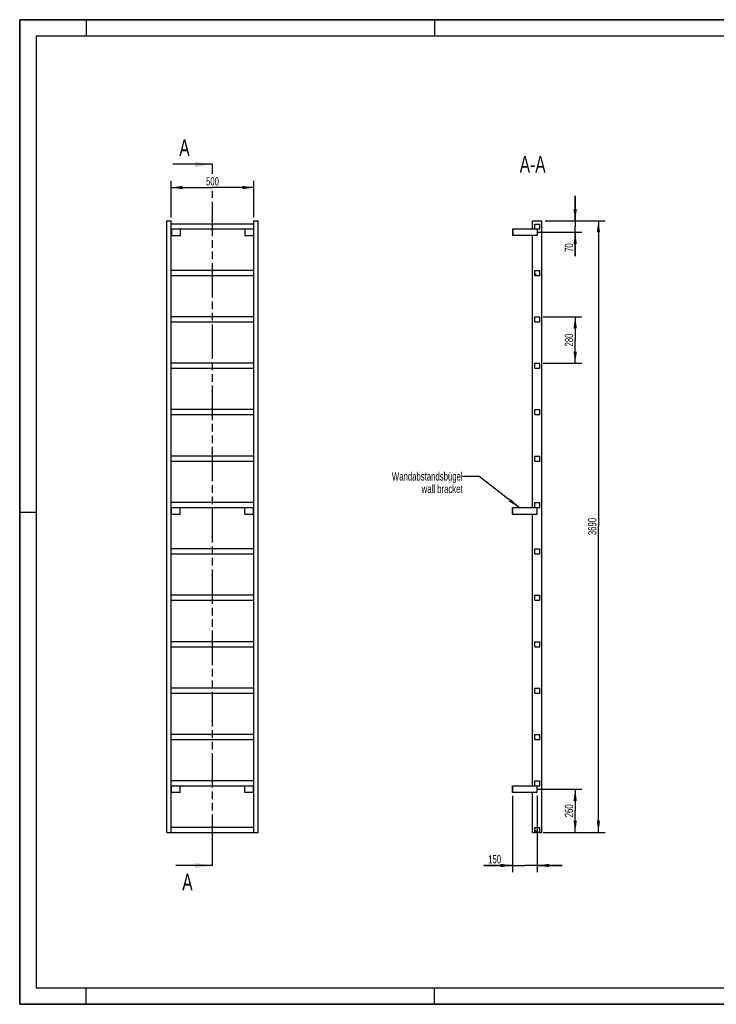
# Model space of a CAD drawing. Header units: millimetres. Extents: x 0 to 8400, y 0 to 5940.
# Tile 1 of 2: x 0 to 4200, y 0 to 5940. Entities that reach past the tile are written whole.
import ezdxf

# ---------------------------------------------------------------- set-up
doc = ezdxf.new("R2010")
doc.units = ezdxf.units.MM
doc.header["$LTSCALE"] = 462
doc.linetypes.add('PHANTOM', pattern=[0.8, 0.45, -0.05, 0.1, -0.05, 0.1, -0.05])
doc.layers.get('0').update_dxf_attribs({"linetype": 'CONTINUOUS'})
for name, color, linetype in [('050_DIMENSIONING', 7, 'CONTINUOUS'), ('053_NOTES', 7, 'CONTINUOUS'), ('HATCHING_BL0', 7, 'CONTINUOUS')]:
    doc.layers.add(name, color=color, linetype=linetype)
doc.styles.get("Standard").update_dxf_attribs({"font": 'txt', "width": 0.7})
doc.dimstyles.new('DIMSTYLE_1', dxfattribs={"dimtxt": 50, "dimasz": 70, "dimexe": 2, "dimexo": 1, "dimtad": 1, "dimdec": 1, "dimtxsty": 'Standard', "dimblk": '_FILLED', "dimblk1": '_FILLED', "dimblk2": '_FILLED', "dimcen": 0.09, "dimazin": 2, "dimtp": 0.8, "dimtm": 0.8, "dimtfac": 1, "dimtdec": 1, "dimtofl": 0, "dimtmove": 0, "dimatfit": 3, "dimldrblk": '_FILLED', "dimfxl": 1, "dimtolj": 1, "dimarcsym": 0})
doc.dimstyles.new('DIMSTYLE_2', dxfattribs={"dimtxt": 50, "dimasz": 70, "dimexe": 2, "dimexo": 1, "dimtad": 1, "dimdec": 1, "dimtxsty": 'Standard', "dimblk": '_FILLED', "dimblk1": '_FILLED', "dimblk2": '_FILLED', "dimcen": 0.09, "dimazin": 2, "dimtp": 0.5, "dimtm": 0.5, "dimtfac": 1, "dimtdec": 1, "dimtofl": 0, "dimtmove": 0, "dimatfit": 3, "dimldrblk": '_FILLED', "dimfxl": 1, "dimtolj": 1, "dimarcsym": 0})
doc.dimstyles.new('DIMSTYLE_3', dxfattribs={"dimtxt": 50, "dimasz": 70, "dimexe": 2, "dimexo": 1, "dimtad": 1, "dimdec": 1, "dimtxsty": 'Standard', "dimblk": '_FILLED', "dimblk1": '_FILLED', "dimblk2": '_FILLED', "dimcen": 0.09, "dimazin": 2, "dimtp": 0.3, "dimtm": 0.3, "dimtfac": 1, "dimtdec": 1, "dimtofl": 0, "dimtmove": 0, "dimatfit": 3, "dimldrblk": '_FILLED', "dimfxl": 1, "dimtolj": 1, "dimarcsym": 0})
doc.dimstyles.new('DIMSTYLE_4', dxfattribs={"dimtxt": 50, "dimasz": 70, "dimexe": 2, "dimexo": 1, "dimtad": 1, "dimtxsty": 'Standard', "dimblk": '_FILLED', "dimblk1": '_FILLED', "dimblk2": '_FILLED', "dimcen": 0.09, "dimazin": 2, "dimtp": 0.5, "dimtm": 0.5, "dimtfac": 1, "dimtofl": 0, "dimtmove": 0, "dimatfit": 3, "dimldrblk": '_FILLED', "dimfxl": 1, "dimtolj": 1, "dimarcsym": 0})
doc.dimstyles.new('DIMSTYLE_5', dxfattribs={"dimtxt": 50, "dimasz": 70, "dimexe": 2, "dimexo": 1, "dimtad": 1, "dimtxsty": 'Standard', "dimblk": '_FILLED', "dimblk1": '_FILLED', "dimblk2": '_FILLED', "dimcen": 0.09, "dimazin": 2, "dimtp": 2, "dimtm": 2, "dimtfac": 1, "dimtofl": 0, "dimtmove": 0, "dimatfit": 3, "dimldrblk": '_FILLED', "dimfxl": 1, "dimtolj": 1, "dimarcsym": 0})
doc.dimstyles.get("Standard").update_dxf_attribs({"dimtxt": 50, "dimasz": 70, "dimexe": 2, "dimexo": 1, "dimtad": 1, "dimtxsty": 'Standard', "dimblk": '_FILLED', "dimblk1": '_FILLED', "dimblk2": '_FILLED', "dimcen": 0.09, "dimazin": 2, "dimtol": 1, "dimtp": 0.01, "dimtm": 0.01, "dimtfac": 1, "dimtofl": 0, "dimtmove": 0, "dimatfit": 3, "dimldrblk": '_FILLED', "dimfxl": 1, "dimtolj": 1, "dimarcsym": 0})

# ---------------------------------------------------------------- blocks, each defined once
blk = doc.blocks.new('_FILLED')
at = {"color": 0, "linetype": 'ByBlock'}
blk.add_solid([(0, 0), (-1, 0.143), (-1, -0.143)], dxfattribs=at)
blk = doc.blocks.new('*D2')
at = {"layer": '050_DIMENSIONING', "color": 2, "linetype": 'Continuous', "transparency": 16777216}
for p, q in [((912.3, 4747.4), (912.3, 4967.4)), ((1412.3, 4747.4), (1412.3, 4967.4)), ((912.3, 4927.4), (1162.3, 4927.4)), ((1412.3, 4927.4), (1162.3, 4927.4))]:
    blk.add_line(p, q, dxfattribs=at)
at = {"layer": '050_DIMENSIONING', "color": 2, "linetype": 'Continuous', "transparency": 16777216, "xscale": 70, "yscale": 70, "zscale": 70, "rotation": 180}
blk.add_blockref('_FILLED', (912.3, 4927.4), dxfattribs=at)
at = {"layer": '050_DIMENSIONING', "color": 2, "linetype": 'Continuous', "transparency": 16777216, "xscale": 70, "yscale": 70, "zscale": 70}
blk.add_blockref('_FILLED', (1412.3, 4927.4), dxfattribs=at)
at = {"layer": '050_DIMENSIONING', "color": 2, "linetype": 'Continuous', "transparency": 16777216, "insert": (1162.3, 4989.9), "char_height": 50, "width": 171.429, "attachment_point": 2, "line_spacing_factor": 0.9}
blk.add_mtext('500', dxfattribs=at)
blk = doc.blocks.new('*D3')
at = {"layer": '050_DIMENSIONING', "color": 2, "linetype": 'Continuous', "transparency": 16777216}
for p, q in [((3120.3, 1297.4), (3389.1, 1297.4)), ((3349.1, 1297.4), (3349.1, 1167.4)), ((3349.1, 1037.4), (3349.1, 1167.4)), ((3169.1, 1037.4), (3389.1, 1037.4))]:
    blk.add_line(p, q, dxfattribs=at)
at = {"layer": '050_DIMENSIONING', "color": 2, "linetype": 'Continuous', "transparency": 16777216, "xscale": 70, "yscale": 70, "zscale": 70}
for p, rotation in [((3349.1, 1297.4), 90), ((3349.1, 1037.4), 270)]:
    blk.add_blockref('_FILLED', p, dxfattribs=dict(at, rotation=rotation))
at = {"layer": '050_DIMENSIONING', "color": 2, "linetype": 'Continuous', "transparency": 16777216, "insert": (3286.6, 1167.4), "char_height": 50, "width": 176.786, "attachment_point": 2, "rotation": 90, "line_spacing_factor": 0.9}
blk.add_mtext('260', dxfattribs=at)
blk = doc.blocks.new('*D4')
at = {"layer": '050_DIMENSIONING', "color": 2, "linetype": 'Continuous', "transparency": 16777216}
for p, q in [((3349.1, 4727.4), (3349.1, 4877.4)), ((3349.1, 4877.4), (3349.1, 4692.4)), ((3169.1, 4727.4), (3389.1, 4727.4)), ((3125.7, 4657.4), (3389.1, 4657.4)), ((3349.1, 4512.5), (3349.1, 4692.4)), ((3349.1, 4657.4), (3349.1, 4512.5))]:
    blk.add_line(p, q, dxfattribs=at)
at = {"layer": '050_DIMENSIONING', "color": 2, "linetype": 'Continuous', "transparency": 16777216, "xscale": 70, "yscale": 70, "zscale": 70}
for p, rotation in [((3349.1, 4727.4), 270), ((3349.1, 4657.4), 90)]:
    blk.add_blockref('_FILLED', p, dxfattribs=dict(at, rotation=rotation))
at = {"layer": '050_DIMENSIONING', "color": 2, "linetype": 'Continuous', "transparency": 16777216, "insert": (3286.6, 4591.1), "char_height": 50, "width": 117.857, "attachment_point": 3, "rotation": 90, "line_spacing_factor": 0.9}
blk.add_mtext('70', dxfattribs=at)
blk = doc.blocks.new('*D5')
at = {"layer": '050_DIMENSIONING', "color": 2, "linetype": 'Continuous', "transparency": 16777216}
for p, q in [((2970.6, 1257.4), (2970.6, 797.4)), ((3120.6, 1257.4), (3120.6, 797.4)), ((2970.6, 837.4), (2799.2, 837.4)), ((2799.2, 837.4), (3045.6, 837.4)), ((3270.6, 837.4), (3045.6, 837.4)), ((3120.6, 837.4), (3270.6, 837.4))]:
    blk.add_line(p, q, dxfattribs=at)
at = {"layer": '050_DIMENSIONING', "color": 2, "linetype": 'Continuous', "transparency": 16777216, "xscale": 70, "yscale": 70, "zscale": 70}
blk.add_blockref('_FILLED', (2970.6, 837.4), dxfattribs=at)
at = {"layer": '050_DIMENSIONING', "color": 2, "linetype": 'Continuous', "transparency": 16777216, "xscale": 70, "yscale": 70, "zscale": 70, "rotation": 180}
blk.add_blockref('_FILLED', (3120.6, 837.4), dxfattribs=at)
at = {"layer": '050_DIMENSIONING', "color": 2, "linetype": 'Continuous', "transparency": 16777216, "insert": (2902.8, 899.9), "char_height": 50, "width": 155.357, "attachment_point": 3, "line_spacing_factor": 0.9}
blk.add_mtext('150', dxfattribs=at)
blk = doc.blocks.new('*D6')
at = {"layer": '050_DIMENSIONING', "color": 2, "linetype": 'Continuous', "transparency": 16777216}
for p, q in [((3155.6, 4147.4), (3389.1, 4147.4)), ((3349.1, 4147.4), (3349.1, 4007.4)), ((3349.1, 3867.4), (3349.1, 4007.4)), ((3155.6, 3867.4), (3389.1, 3867.4))]:
    blk.add_line(p, q, dxfattribs=at)
at = {"layer": '050_DIMENSIONING', "color": 2, "linetype": 'Continuous', "transparency": 16777216, "xscale": 70, "yscale": 70, "zscale": 70}
for p, rotation in [((3349.1, 4147.4), 90), ((3349.1, 3867.4), 270)]:
    blk.add_blockref('_FILLED', p, dxfattribs=dict(at, rotation=rotation))
at = {"layer": '050_DIMENSIONING', "color": 2, "linetype": 'Continuous', "transparency": 16777216, "insert": (3286.6, 4007.4), "char_height": 50, "width": 176.786, "attachment_point": 2, "rotation": 90, "line_spacing_factor": 0.9}
blk.add_mtext('280', dxfattribs=at)
blk = doc.blocks.new('*D7')
at = {"layer": '050_DIMENSIONING', "color": 2, "linetype": 'Continuous', "transparency": 16777216}
for p, q in [((3169.1, 4727.4), (3529.1, 4727.4)), ((3489.1, 4727.4), (3489.1, 2882.4)), ((3489.1, 1037.4), (3489.1, 2882.4)), ((3155.6, 1037.4), (3529.1, 1037.4))]:
    blk.add_line(p, q, dxfattribs=at)
at = {"layer": '050_DIMENSIONING', "color": 2, "linetype": 'Continuous', "transparency": 16777216, "xscale": 70, "yscale": 70, "zscale": 70}
for p, rotation in [((3489.1, 4727.4), 90), ((3489.1, 1037.4), 270)]:
    blk.add_blockref('_FILLED', p, dxfattribs=dict(at, rotation=rotation))
at = {"layer": '050_DIMENSIONING', "color": 2, "linetype": 'Continuous', "transparency": 16777216, "insert": (3426.6, 2882.4), "char_height": 50, "width": 230.357, "attachment_point": 2, "rotation": 90, "line_spacing_factor": 0.9}
blk.add_mtext('3690', dxfattribs=at)
blk = doc.blocks.new('XSEC_FILLED')
at = {"color": 0, "linetype": 'ByBlock'}
blk.add_solid([(0, 0), (-1, 0.143), (-1, -0.143)], dxfattribs=at)
blk = doc.blocks.new('HATCHING_BL0', base_point=(1042.6, 2952.4))
at = {"layer": 'HATCHING_BL0', "color": 7, "linetype": 'PHANTOM'}
for p, q in [((1162.3, 5010.6), (1162.3, 5067.4)), ((1162.3, 937.4), (1162.3, 4907.6)), ((1162.3, 837.4), (1162.3, 937.4))]:
    blk.add_line(p, q, dxfattribs=at)
at = {"layer": 'HATCHING_BL0', "color": 7, "linetype": 'Continuous', "char_height": 100, "width": 128.571, "attachment_point": 1, "line_spacing_factor": 0.9}
for insert in [(962.2, 5217.4), (980.2, 787.4)]:
    blk.add_mtext('A', dxfattribs=dict(at, insert=insert))
at = {"layer": 'HATCHING_BL0', "color": 7, "linetype": 'Continuous'}
for points in [[(1162.3, 5067.4), (922.9, 5067.4)], [(1162.3, 837.4), (940.9, 837.4)]]:
    blk.add_leader(points, dimstyle='Standard', override={"dimasz": 105, "dimtad": 0, "dimldrblk": 'XSEC_FILLED'}, dxfattribs=at)

msp = doc.modelspace()

# ---------------------------------------------------------------- hatches: boundary and pattern name
at = {"linetype": 'Continuous'}
h = msp.add_hatch(dxfattribs=at)
h.set_pattern_fill('ANSI31', color=2, angle=90, style=0, pattern_type=2)
h.set_pattern_definition([(135, (3120.6, 1037.42), (-239.54, -239.54), [])])
edge = h.paths.add_edge_path()
edge.add_line((3135.594, 1037.417), (3105.594, 1037.417))
edge.add_line((3105.594, 1037.417), (3105.594, 1067.417))
edge.add_line((3105.594, 1067.417), (3135.594, 1067.417))
edge.add_line((3135.594, 1037.417), (3135.594, 1067.417))
edge = h.paths.add_edge_path()
edge.add_line((3105.594, 1317.417), (3105.594, 1347.417))
edge.add_line((3105.594, 1347.417), (3135.594, 1347.417))
edge.add_line((3135.594, 1317.417), (3135.594, 1347.417))
edge.add_line((3105.594, 1317.417), (3135.594, 1317.417))
edge = h.paths.add_edge_path()
edge.add_line((3105.594, 1597.417), (3105.594, 1627.417))
edge.add_line((3105.594, 1627.417), (3135.594, 1627.417))
edge.add_line((3135.594, 1597.417), (3135.594, 1627.417))
edge.add_line((3105.594, 1597.417), (3135.594, 1597.417))
edge = h.paths.add_edge_path()
edge.add_line((3105.594, 1877.417), (3105.594, 1907.417))
edge.add_line((3105.594, 1907.417), (3135.594, 1907.417))
edge.add_line((3135.594, 1877.417), (3135.594, 1907.417))
edge.add_line((3105.594, 1877.417), (3135.594, 1877.417))
edge = h.paths.add_edge_path()
edge.add_line((3105.594, 2157.417), (3105.594, 2187.417))
edge.add_line((3105.594, 2187.417), (3135.594, 2187.417))
edge.add_line((3135.594, 2157.417), (3135.594, 2187.417))
edge.add_line((3105.594, 2157.417), (3135.594, 2157.417))
edge = h.paths.add_edge_path()
edge.add_line((3105.594, 2437.417), (3105.594, 2467.417))
edge.add_line((3105.594, 2467.417), (3135.594, 2467.417))
edge.add_line((3135.594, 2437.417), (3135.594, 2467.417))
edge.add_line((3105.594, 2437.417), (3135.594, 2437.417))
edge = h.paths.add_edge_path()
edge.add_line((3105.594, 2717.417), (3105.594, 2747.417))
edge.add_line((3105.594, 2747.417), (3135.594, 2747.417))
edge.add_line((3135.594, 2717.417), (3135.594, 2747.417))
edge.add_line((3105.594, 2717.417), (3135.594, 2717.417))
edge = h.paths.add_edge_path()
edge.add_line((3105.594, 2997.417), (3105.594, 3027.417))
edge.add_line((3105.594, 3027.417), (3135.594, 3027.417))
edge.add_line((3135.594, 2997.417), (3135.594, 3027.417))
edge.add_line((3105.594, 2997.417), (3135.594, 2997.417))
edge = h.paths.add_edge_path()
edge.add_line((3105.594, 3277.417), (3105.594, 3307.417))
edge.add_line((3105.594, 3307.417), (3135.594, 3307.417))
edge.add_line((3135.594, 3277.417), (3135.594, 3307.417))
edge.add_line((3105.594, 3277.417), (3135.594, 3277.417))
edge = h.paths.add_edge_path()
edge.add_line((3105.594, 3557.417), (3105.594, 3587.417))
edge.add_line((3105.594, 3587.417), (3135.594, 3587.417))
edge.add_line((3135.594, 3557.417), (3135.594, 3587.417))
edge.add_line((3105.594, 3557.417), (3135.594, 3557.417))
edge = h.paths.add_edge_path()
edge.add_line((3105.594, 3837.417), (3105.594, 3867.417))
edge.add_line((3105.594, 3867.417), (3135.594, 3867.417))
edge.add_line((3135.594, 3837.417), (3135.594, 3867.417))
edge.add_line((3105.594, 3837.417), (3135.594, 3837.417))
edge = h.paths.add_edge_path()
edge.add_line((3105.594, 4117.417), (3105.594, 4147.417))
edge.add_line((3105.594, 4147.417), (3135.594, 4147.417))
edge.add_line((3135.594, 4117.417), (3135.594, 4147.417))
edge.add_line((3105.594, 4117.417), (3135.594, 4117.417))
edge = h.paths.add_edge_path()
edge.add_line((3105.594, 4397.417), (3105.594, 4427.417))
edge.add_line((3105.594, 4427.417), (3135.594, 4427.417))
edge.add_line((3135.594, 4397.417), (3135.594, 4427.417))
edge.add_line((3105.594, 4397.417), (3135.594, 4397.417))
edge = h.paths.add_edge_path()
edge.add_line((3105.594, 4677.417), (3105.594, 4707.417))
edge.add_line((3105.594, 4707.417), (3135.594, 4707.417))
edge.add_line((3135.594, 4677.417), (3135.594, 4707.417))
edge.add_line((3105.594, 4677.417), (3135.594, 4677.417))

# ---------------------------------------------------------------- linework, layer by layer
at = {"color": 7, "linetype": 'Continuous'}
for p, q in [((0, 5940), (8400, 5940)), ((0, 0), (0, 5940)), ((887.255, 4727.417), (912.255, 4727.417)), ((887.255, 1037.417), (887.255, 4727.417)), ((912.255, 1037.417), (912.255, 4727.417)), ((1412.255, 4707.417), (912.255, 4707.417)), ((1412.255, 4727.417), (1437.255, 4727.417)), ((1412.255, 1037.417), (1412.255, 4727.417)), ((1437.255, 1037.417), (1437.255, 4727.417)), ((3092.094, 4727.417), (3149.094, 4727.417)), ((3092.094, 4677.417), (3092.094, 4727.417)), ((3105.594, 4707.417), (3135.594, 4707.417)), ((3105.594, 4677.417), (3105.594, 4707.417)), ((3135.594, 4677.417), (3135.594, 4707.417)), ((3149.094, 1037.417), (3149.094, 4727.417)), ((912.255, 4677.417), (1412.255, 4677.417)), ((912.255, 4637.417), (914.255, 4637.417)), ((914.255, 4677.417), (914.255, 4637.417)), ((914.255, 4637.417), (967.255, 4637.417)), ((967.255, 4677.417), (967.255, 4637.417)), ((1357.255, 4677.417), (1357.255, 4637.417)), ((1357.255, 4637.417), (1410.255, 4637.417)), ((1410.255, 4677.417), (1410.255, 4637.417)), ((1410.255, 4637.417), (1412.255, 4637.417)), ((2970.594, 4677.417), (2972.594, 4677.417)), ((2970.594, 4677.417), (2970.594, 4637.417)), ((2970.594, 4637.417), (2972.594, 4637.417)), ((2972.594, 4677.417), (3105.594, 4677.417)), ((2972.594, 4677.417), (2972.594, 4637.417)), ((3120.594, 4637.417), (2972.594, 4637.417)), ((3092.094, 2997.417), (3092.094, 4637.417)), ((3105.594, 4677.417), (3135.594, 4677.417)), ((3120.594, 4677.417), (3120.594, 4637.417)), ((1412.255, 4427.417), (912.255, 4427.417)), ((912.255, 4397.417), (1412.255, 4397.417)), ((3105.594, 4427.417), (3135.594, 4427.417)), ((3105.594, 4397.417), (3105.594, 4427.417)), ((3105.594, 4397.417), (3135.594, 4397.417)), ((3135.594, 4397.417), (3135.594, 4427.417)), ((1412.255, 4147.417), (912.255, 4147.417)), ((912.255, 4117.417), (1412.255, 4117.417)), ((3105.594, 4147.417), (3135.594, 4147.417)), ((3105.594, 4117.417), (3105.594, 4147.417)), ((3105.594, 4117.417), (3135.594, 4117.417)), ((3135.594, 4117.417), (3135.594, 4147.417)), ((1412.255, 3867.417), (912.255, 3867.417)), ((3105.594, 3867.417), (3135.594, 3867.417)), ((3105.594, 3837.417), (3105.594, 3867.417)), ((3135.594, 3837.417), (3135.594, 3867.417)), ((912.255, 3837.417), (1412.255, 3837.417)), ((3105.594, 3837.417), (3135.594, 3837.417)), ((1412.255, 3587.417), (912.255, 3587.417)), ((3105.594, 3587.417), (3135.594, 3587.417)), ((3105.594, 3557.417), (3105.594, 3587.417)), ((3135.594, 3557.417), (3135.594, 3587.417)), ((912.255, 3557.417), (1412.255, 3557.417)), ((3105.594, 3557.417), (3135.594, 3557.417)), ((1412.255, 3307.417), (912.255, 3307.417)), ((912.255, 3277.417), (1412.255, 3277.417)), ((3105.594, 3307.417), (3135.594, 3307.417)), ((3105.594, 3277.417), (3105.594, 3307.417)), ((3105.594, 3277.417), (3135.594, 3277.417)), ((3135.594, 3277.417), (3135.594, 3307.417)), ((1412.255, 3027.417), (912.255, 3027.417)), ((912.255, 2997.417), (1412.255, 2997.417)), ((914.255, 2957.417), (914.255, 2997.417)), ((967.255, 2957.417), (967.255, 2997.417)), ((1357.255, 2957.417), (1357.255, 2997.417)), ((1410.255, 2957.417), (1410.255, 2997.417)), ((2970.594, 2997.417), (2972.594, 2997.417)), ((2970.594, 2957.417), (2970.594, 2997.417)), ((2972.594, 2997.417), (3105.594, 2997.417)), ((2972.594, 2957.417), (2972.594, 2997.417)), ((3105.594, 3027.417), (3135.594, 3027.417)), ((3105.594, 2997.417), (3105.594, 3027.417)), ((3105.594, 2997.417), (3135.594, 2997.417)), ((3120.594, 2957.417), (3120.594, 2997.417)), ((3135.594, 2997.417), (3135.594, 3027.417)), ((912.255, 2957.417), (914.255, 2957.417)), ((914.255, 2957.417), (967.255, 2957.417)), ((1357.255, 2957.417), (1410.255, 2957.417)), ((1410.255, 2957.417), (1412.255, 2957.417)), ((2970.594, 2957.417), (2972.594, 2957.417)), ((2972.594, 2957.417), (3120.594, 2957.417)), ((3092.094, 1317.417), (3092.094, 2957.417)), ((1412.255, 2747.417), (912.255, 2747.417)), ((3105.594, 2747.417), (3135.594, 2747.417)), ((3105.594, 2717.417), (3105.594, 2747.417)), ((3135.594, 2717.417), (3135.594, 2747.417)), ((912.255, 2717.417), (1412.255, 2717.417)), ((3105.594, 2717.417), (3135.594, 2717.417)), ((1412.255, 2467.417), (912.255, 2467.417)), ((912.255, 2437.417), (1412.255, 2437.417)), ((3105.594, 2467.417), (3135.594, 2467.417)), ((3105.594, 2437.417), (3105.594, 2467.417)), ((3105.594, 2437.417), (3135.594, 2437.417)), ((3135.594, 2437.417), (3135.594, 2467.417)), ((1412.255, 2187.417), (912.255, 2187.417)), ((912.255, 2157.417), (1412.255, 2157.417)), ((3105.594, 2187.417), (3135.594, 2187.417)), ((3105.594, 2157.417), (3105.594, 2187.417)), ((3105.594, 2157.417), (3135.594, 2157.417)), ((3135.594, 2157.417), (3135.594, 2187.417)), ((1412.255, 1907.417), (912.255, 1907.417)), ((3105.594, 1907.417), (3135.594, 1907.417)), ((3105.594, 1877.417), (3105.594, 1907.417)), ((3135.594, 1877.417), (3135.594, 1907.417)), ((912.255, 1877.417), (1412.255, 1877.417)), ((3105.594, 1877.417), (3135.594, 1877.417)), ((1412.255, 1627.417), (912.255, 1627.417)), ((3105.594, 1627.417), (3135.594, 1627.417)), ((3105.594, 1597.417), (3105.594, 1627.417)), ((3135.594, 1597.417), (3135.594, 1627.417)), ((912.255, 1597.417), (1412.255, 1597.417)), ((3105.594, 1597.417), (3135.594, 1597.417)), ((1412.255, 1347.417), (912.255, 1347.417)), ((912.255, 1317.417), (1412.255, 1317.417)), ((914.255, 1277.417), (914.255, 1317.417)), ((967.255, 1277.417), (967.255, 1317.417)), ((1357.255, 1277.417), (1357.255, 1317.417)), ((1410.255, 1277.417), (1410.255, 1317.417)), ((2970.594, 1317.417), (2972.594, 1317.417)), ((2970.594, 1277.417), (2970.594, 1317.417)), ((2972.594, 1317.417), (3105.594, 1317.417)), ((2972.594, 1277.417), (2972.594, 1317.417)), ((3105.594, 1347.417), (3135.594, 1347.417)), ((3105.594, 1317.417), (3105.594, 1347.417)), ((3105.594, 1317.417), (3135.594, 1317.417)), ((3120.594, 1277.417), (3120.594, 1317.417)), ((3135.594, 1317.417), (3135.594, 1347.417)), ((914.255, 1277.417), (912.255, 1277.417)), ((967.255, 1277.417), (914.255, 1277.417)), ((1410.255, 1277.417), (1357.255, 1277.417)), ((1412.255, 1277.417), (1410.255, 1277.417)), ((2972.594, 1277.417), (2970.594, 1277.417)), ((3120.594, 1277.417), (2972.594, 1277.417)), ((3092.094, 1037.417), (3092.094, 1277.417)), ((887.255, 1037.417), (912.255, 1037.417)), ((1412.255, 1067.417), (912.255, 1067.417)), ((912.255, 1037.417), (1412.255, 1037.417)), ((1412.255, 1037.417), (1437.255, 1037.417)), ((3092.094, 1037.417), (3105.594, 1037.417)), ((3105.594, 1037.417), (3105.594, 1067.417)), ((3105.594, 1067.417), (3135.594, 1067.417)), ((3135.594, 1037.417), (3105.594, 1037.417)), ((3135.594, 1037.417), (3135.594, 1067.417)), ((3135.594, 1037.417), (3149.094, 1037.417)), ((0, 0), (8400, 0))]:
    msp.add_line(p, q, dxfattribs=at)
at = {"color": 3, "linetype": 'Continuous'}
for p, q in [((0, 5940), (0, 0)), ((8400, 5940), (0, 5940)), ((400, 5940), (400, 5840)), ((2500, 5940), (2500, 5840)), ((0, 2970), (100, 2970)), ((400, 0), (400, 100)), ((2500, 0), (2500, 100)), ((8400, 0), (0, 0))]:
    msp.add_line(p, q, dxfattribs=at)
at = {"color": 5, "linetype": 'Continuous'}
for p, q in [((100, 5840), (100, 100)), ((8300, 5840), (100, 5840)), ((100, 100), (8300, 100))]:
    msp.add_line(p, q, dxfattribs=at)

# ---------------------------------------------------------------- block references
at = {"layer": 'HATCHING_BL0'}
msp.add_blockref('HATCHING_BL0', (1042.564, 2952.417), dxfattribs=at)

# ---------------------------------------------------------------- texts
at = {"layer": '053_NOTES', "color": 2, "linetype": 'Continuous', "attachment_point": 3, "line_spacing_factor": 0.9}
for s, insert, char_height, width in [('A-A', (3170.726, 5117.417), 100, 364.28571), ('Wandabstandsbügel\\Pwall bracket', (2670.594, 3209.866), 50, 945.35714)]:
    msp.add_mtext(s, dxfattribs=dict(at, insert=insert, char_height=char_height, width=width))

# ---------------------------------------------------------------- dimensions: what is measured, and where the dimension line sits
at = {"layer": '050_DIMENSIONING', "color": 2, "linetype": 'Continuous'}
for base, p1, p2, dimstyle, picture, middle in [((1412.255, 4927.417), (912.255, 4746.417), (1412.255, 4746.417), 'DIMSTYLE_1', '*D2', (1155.112, 4927.417)), ((3120.594, 837.417), (2970.594, 1258.417), (3120.594, 1258.417), 'DIMSTYLE_4', '*D5', (2843.839, 837.417))]:
    dim = msp.add_linear_dim(base=base, p1=p1, p2=p2, dimstyle=dimstyle, dxfattribs=at)
    dim.commit()
    dim.dimension.update_dxf_attribs({"geometry": picture, "text_midpoint": middle, "dimtype": 160})
for base, p1, p2, angle, dimstyle, picture, middle in [((3349.094, 4657.417), (3168.094, 4727.417), (3124.738, 4657.417), 270, 'DIMSTYLE_3', '*D4', (3349.094, 4544.631)), ((3489.094, 4727.417), (3154.594, 1037.417), (3168.094, 4727.417), 90, 'DIMSTYLE_5', '*D7', (3489.094, 2875.274)), ((3349.094, 3867.417), (3154.594, 4147.417), (3154.594, 3867.417), 270, 'DIMSTYLE_4', '*D6', (3349.094, 4000.274)), ((3349.094, 1297.417), (3168.094, 1037.417), (3119.332, 1297.417), 90, 'DIMSTYLE_2', '*D3', (3349.094, 1160.274))]:
    dim = msp.add_linear_dim(base=base, p1=p1, p2=p2, angle=angle, dimstyle=dimstyle, dxfattribs=at)
    dim.commit()
    dim.dimension.update_dxf_attribs({"geometry": picture, "text_midpoint": middle, "dimtype": 160})

# ---------------------------------------------------------------- leaders
at = {"layer": '053_NOTES', "color": 2, "linetype": 'Continuous', "annotation_type": 0, "has_hookline": 1, "hookline_direction": 1, "text_width": 578.176}
msp.add_leader([(3011.303, 2997.417), (2770.594, 3184.866), (2670.594, 3184.866)], dimstyle='Standard', override={"dimtad": 0}, dxfattribs=at)

doc.saveas('drawing.dxf')
